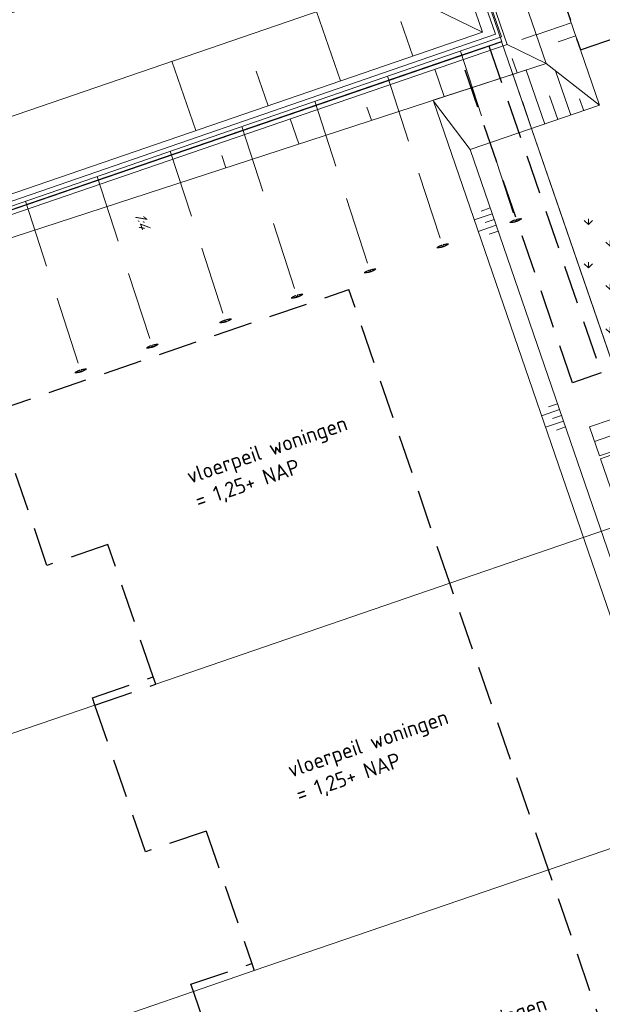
# Model space of a CAD drawing. Header units: metres. Extents: x 264570 to 266133, y 576109 to 577454.
# Tile 72 of 128: x 265407 to 265426, y 576834 to 576866. Entities that reach past the tile are written whole.
import ezdxf

# ---------------------------------------------------------------- set-up
doc = ezdxf.new("R2010")
doc.units = ezdxf.units.M
for name, pattern in [('B-WE-RI-HWA_HUISAANSLUITING_PVC_125-G', [10, 3.25, -0.75, 1.25, -0.75, 1.25, -0.75, 1.25, -0.75]), ('DASHED', [19.05, 12.7, -6.35]), ('XX-HIDDEN2', [3.335, 2.225, -1.11])]:
    doc.linetypes.add(name, pattern=pattern)
for name, color, linetype, lineweight in [('B-WE-GK-BESCHOEIING-TYPE_1-G', 252, 'B-WE-GK-BESCHOEIING_TYPE_1-G', 15), ('B-WE-GR-GRAS_BERMKRUIDENMENGSEL-A', 252, 'Continuous', 18), ('B-WE-GW-TALUDARCERING_KORT-G', 252, 'Continuous', 15), ('B-WE-GW-TALUDARCERING_LANG-G', 252, 'Continuous', 15), ('B-WE-KG-GRENS_KADASTRAAL-G', 252, 'KG-KADASTRAAL', 18), ('B-WE-OG-TOPOGRAFIE-G', 252, 'Continuous', 15), ('B-WE-RI-DRAINAGE_AFDEKKAP-G', 252, 'Continuous', 18), ('B-WE-RI-HWA_HUISAANSLUITING_PVC_125-G', 252, 'B-WE-RI-HWA_HUISAANSLUITING_PVC_125-G', 18), ('B-XX-AL-HOOGTELABEL-T18', 252, 'Continuous', 18), ('B-XX-AL-T25', 252, 'Continuous', 9), ('B-XX-GC-VERANKERING_ANKERSTANG-G', 252, 'XX-HIDDEN2', 18), ('B-XX-GK-BESCHOEIING_KUNSTSTOF-G', 252, 'GK-BESCHOEIING', 18), ('T-WE-GR-TOEKOMSTIG-G', 3, 'DASHED', 25)]:
    doc.layers.add(name, color=color, linetype=linetype, lineweight=lineweight)
doc.styles.add('NLCS-ISO-ANNOTATIVE-T18', font='NLCS-ISO.ttf', dxfattribs={"oblique": 30, "height": 1.8})
doc.styles.add('NLCS-ISO-ANNOTATIVE-T25', font='NLCS-ISO.ttf', dxfattribs={"height": 2.5})
doc.styles.get("Standard").update_dxf_attribs({"font": 'arial.ttf'})
doc.linetypes.add('B-WE-GK-BESCHOEIING_TYPE_1-G', pattern='A,7.5,[151,NLCS.shx,S=2,R=0,X=-0.25,Y=0.6],2.5', length=10)
doc.linetypes.add('GK-BESCHOEIING', pattern='A,30,-5,[1,NLCS.SHX,S=1,R=0,X=0,Y=0],-5', length=40)
doc.linetypes.add('KG-KADASTRAAL', pattern='A,5.5,-2,["K",Standard,S=1.8,R=0,X=0,Y=-0.9],-2,5.5,-2,[5,NLCS.shx,S=0.75,R=0,X=0,Y=0],-2', length=19)

msp = doc.modelspace()

# ---------------------------------------------------------------- hatches: boundary and pattern name
at = {"layer": 'B-WE-GR-GRAS_BERMKRUIDENMENGSEL-A'}
h = msp.add_hatch(dxfattribs=at)
h.set_pattern_fill('AGR-KRUIDEN', color=256, scale=0.5, pattern_type=2)
h.set_pattern_definition([(90, (214669.0599, 555914.2474), (-0.707106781, 0.707106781), [0.1875, -1.226713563]), (45, (214669.0599, 555914.2474), (-0.707106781, 0.707106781), [0.1875, -0.8125]), (135, (214669.0599, 555914.2474), (-0.707106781, -0.707106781), [0.1875, -0.8125])])
h.paths.add_polyline_path([(265431.172, 576856.604), (265429.629, 576861.099), (265425.089, 576859.54), (265426.633, 576855.046)])

# ---------------------------------------------------------------- linework, layer by layer
at = {"layer": 'B-WE-GK-BESCHOEIING-TYPE_1-G', "ltscale": 0.6}
msp.add_lwpolyline([(265419.509, 576721.797), (265438.937, 576726.851), (265421, 576779.083), (265449.373, 576788.827), (265446.45, 576797.339), (265418.077, 576787.595), (265394.691, 576855.691), (265423.065, 576865.435), (265420.141, 576873.947), (265391.768, 576864.203), (265374.878, 576913.384), (265407.171, 576924.492)], dxfattribs=at)
at = {"layer": 'B-WE-GW-TALUDARCERING_KORT-G', "flags": 128}
for points in [[(265425.48, 576865.631), (265424.909, 576865.435)], [(265424.89, 576862.89), (265424.622, 576863.671)], [(265425.741, 576863.183), (265425.607, 576863.573)], [(265424.039, 576862.598), (265423.737, 576863.478)], [(265422.688, 576860.004), (265422.395, 576859.903)], [(265422.818, 576859.625), (265422.525, 576859.525)], [(265422.948, 576859.247), (265422.655, 576859.146)], [(265424.887, 576853.602), (265424.594, 576853.502)], [(265425.017, 576853.224), (265424.723, 576853.123)], [(265425.147, 576852.846), (265424.853, 576852.745)]]:
    msp.add_lwpolyline(points, dxfattribs=at)
at = {"layer": 'B-WE-GW-TALUDARCERING_LANG-G', "flags": 128}
for points in [[(265417.795, 576864.154), (265417.015, 576866.424)], [(265420.159, 576864.966), (265419.77, 576866.101)], [(265425.334, 576866.056), (265424.191, 576865.664)], [(265424.188, 576865.673), (265423.715, 576865.511)], [(265423.562, 576864.418), (265423.4, 576864.89)], [(265413.066, 576862.53), (265412.287, 576864.8)], [(265421.185, 576863.643), (265420.876, 576864.542)], [(265415.43, 576863.342), (265415.041, 576864.477)], [(265424.465, 576862.744), (265423.86, 576864.503)], [(265425.316, 576863.036), (265424.817, 576864.49)], [(265418.807, 576862.869), (265418.66, 576863.299)], [(265416.43, 576862.094), (265416.147, 576862.917)], [(265414.053, 576861.319), (265413.918, 576861.713)], [(265422.753, 576859.815), (265422.167, 576859.613)], [(265422.883, 576859.436), (265422.297, 576859.235)], [(265424.952, 576853.413), (265424.365, 576853.212)], [(265425.082, 576853.035), (265424.495, 576852.834)]]:
    msp.add_lwpolyline(points, dxfattribs=at)
at = {"layer": 'B-WE-KG-GRENS_KADASTRAAL-G', "ltscale": 0.5}
for p, q in [((265422.643, 576865.306), (265421.705, 576864.984)), ((265423.06, 576865.449), (265422.643, 576865.306)), ((265423.06, 576865.449), (265426.731, 576854.758)), ((265421.705, 576864.984), (265394.686, 576855.705)), ((265421.37, 576847.74), (265426.962, 576849.661)), ((265411.761, 576844.44), (265421.37, 576847.74)), ((265399.948, 576840.384), (265409.775, 576843.758)), ((265430.178, 576840.298), (265424.586, 576838.377)), ((265424.586, 576838.377), (265414.976, 576835.077)), ((265414.976, 576835.077), (265412.99, 576834.395)), ((265412.99, 576834.395), (265403.164, 576831.02))]:
    msp.add_line(p, q, dxfattribs=at)
at = {"layer": 'B-WE-OG-TOPOGRAFIE-G'}
for points in [[(265418.574, 576724.551), (265435.178, 576728.869), (265417.315, 576780.884), (265445.689, 576790.628), (265444.649, 576793.654), (265416.276, 576783.91), (265391.006, 576857.492), (265419.38, 576867.236), (265418.341, 576870.263), (265389.967, 576860.519), (265371.194, 576915.184), (265406.228, 576927.234)], [(265419.383, 576722.281), (265438.289, 576727.199), (265420.365, 576779.393), (265448.738, 576789.137), (265446.14, 576796.704), (265417.766, 576786.96), (265394.056, 576856.002), (265422.429, 576865.746), (265419.831, 576873.312), (265391.457, 576863.568), (265374.243, 576913.694), (265407.009, 576924.965)], [(265407.217, 576924.359), (265375.056, 576913.297), (265391.855, 576864.381), (265420.228, 576874.125), (265423.242, 576865.348), (265394.869, 576855.604), (265418.164, 576787.773), (265446.537, 576797.517), (265449.551, 576788.74), (265421.178, 576778.996), (265439.119, 576726.753), (265419.554, 576721.664)], [(265407.379, 576923.887), (265375.691, 576912.987), (265392.476, 576865.652), (265420.849, 576875.396), (265424.513, 576864.727), (265395.526, 576855.283), (265418.785, 576789.043), (265447.158, 576798.787), (265450.822, 576788.119), (265421.834, 576778.675), (265439.719, 576726.431), (265418.565, 576719.133)], [(265419.38, 576867.236), (265422.429, 576865.746)], [(265423.242, 576865.348), (265424.513, 576864.727)]]:
    msp.add_lwpolyline(points, dxfattribs=at)
at = {"layer": 'B-WE-OG-TOPOGRAFIE-G', "flags": 128}
for points in [[(265407.582, 576923.297), (265401.652, 576921.261), (265417.162, 576876.096), (265421.387, 576877.547), (265426.259, 576863.36), (265422.034, 576861.909)], [(265453.617, 576779.98), (265451.051, 576787.452), (265447.158, 576798.787), (265443.488, 576797.527), (265420.823, 576863.525), (265424.513, 576864.727), (265420.849, 576875.396), (265419.904, 576875.071), (265417.18, 576874.136)], [(265424.513, 576864.727), (265426.259, 576863.36)], [(265424.039, 576862.598), (265423.429, 576864.374)], [(265420.834, 576863.494), (265422.034, 576861.909)], [(265426.633, 576855.046), (265425.089, 576859.54), (265424.039, 576862.598)], [(265422.034, 576861.909), (265443.471, 576799.488), (265448.313, 576801.151), (265453.185, 576786.964), (265448.929, 576785.502), (265467.579, 576731.195), (265442.962, 576724.797)]]:
    msp.add_lwpolyline(points, dxfattribs=at)
at = {"layer": 'B-WE-RI-DRAINAGE_AFDEKKAP-G', "flags": 128}
for points in [[(265426.638, 576853.092), (265425.929, 576852.848), (265426.254, 576851.902), (265426.963, 576852.146)], [(265426.996, 576852.051), (265426.287, 576851.808), (265426.611, 576850.862), (265427.321, 576851.106)]]:
    msp.add_lwpolyline(points, dxfattribs=at)
at = {"layer": 'B-WE-RI-HWA_HUISAANSLUITING_PVC_125-G', "flags": 128}
msp.add_lwpolyline([(265426.091, 576852.375), (265433.661, 576854.976)], dxfattribs=at)
at = {"layer": 'B-XX-GC-VERANKERING_ANKERSTANG-G'}
for p, q in [((265421.713, 576865.131), (265423.569, 576859.425)), ((265419.328, 576864.307), (265421.184, 576858.601)), ((265416.96, 576863.489), (265418.816, 576857.783)), ((265414.57, 576862.663), (265416.427, 576856.957)), ((265412.236, 576861.856), (265414.092, 576856.151)), ((265407.505, 576860.222), (265409.362, 576854.516))]:
    msp.add_line(p, q, dxfattribs=at)
for centre, radius, start, end in [((265424.287, 576857.716), 2.057, 112.7249, 117.9204), ((265423.331, 576860.18), 0.647, 269.3828, 287.0328), ((265423.331, 576860.173), 0.647, 269.5714, 287.5878), ((265423.595, 576859.637), 0.106, 205.8772, 229.9421), ((265423.995, 576857.621), 2.057, 98.1385, 103.334), ((265423.322, 576860.17), 0.647, 288.4711, 306.4875), ((265423.424, 576859.581), 0.106, 346.1168, 10.1816), ((265423.318, 576860.176), 0.647, 289.0261, 306.6761), ((265421.902, 576856.892), 2.057, 112.7249, 117.9204), ((265421.21, 576858.813), 0.106, 205.8772, 229.9421), ((265421.61, 576856.797), 2.057, 98.1385, 103.334), ((265420.936, 576859.346), 0.647, 288.4711, 306.4875), ((265421.039, 576858.757), 0.106, 346.1168, 10.1816), ((265420.932, 576859.352), 0.647, 289.0261, 306.6761), ((265420.945, 576859.356), 0.647, 269.3828, 287.0328), ((265420.946, 576859.349), 0.647, 269.5714, 287.5878), ((265419.534, 576856.074), 2.057, 112.7249, 117.9204), ((265418.578, 576858.538), 0.647, 269.3828, 287.0328), ((265418.578, 576858.531), 0.647, 269.5714, 287.5878), ((265418.842, 576857.995), 0.106, 205.8772, 229.9421), ((265419.243, 576855.979), 2.057, 98.1385, 103.334), ((265418.569, 576858.528), 0.647, 288.4711, 306.4875), ((265418.671, 576857.939), 0.106, 346.1168, 10.1816), ((265418.565, 576858.534), 0.647, 289.0261, 306.6761), ((265417.144, 576855.248), 2.057, 112.7249, 117.9204), ((265416.853, 576855.153), 2.057, 98.1385, 103.334), ((265416.179, 576857.702), 0.647, 288.4711, 306.4875), ((265416.175, 576857.708), 0.647, 289.0261, 306.6761), ((265416.188, 576857.712), 0.647, 269.3828, 287.0328), ((265416.188, 576857.705), 0.647, 269.5714, 287.5878), ((265416.452, 576857.169), 0.106, 205.8772, 229.9421), ((265416.281, 576857.113), 0.106, 346.1168, 10.1816), ((265414.81, 576854.441), 2.057, 112.7249, 117.9204), ((265413.854, 576856.906), 0.647, 269.3828, 287.0328), ((265413.854, 576856.898), 0.647, 269.5714, 287.5878), ((265414.118, 576856.362), 0.106, 205.8772, 229.9421), ((265414.518, 576854.346), 2.057, 98.1385, 103.334), ((265413.845, 576856.895), 0.647, 288.4711, 306.4875), ((265413.947, 576856.307), 0.106, 346.1168, 10.1816), ((265413.841, 576856.902), 0.647, 289.0261, 306.6761), ((265412.125, 576853.519), 2.057, 98.1385, 103.334), ((265411.452, 576856.068), 0.647, 288.4711, 306.4875), ((265411.448, 576856.075), 0.647, 289.0261, 306.6761), ((265412.417, 576853.614), 2.057, 112.7249, 117.9204), ((265411.461, 576856.079), 0.647, 269.3828, 287.0328), ((265411.461, 576856.071), 0.647, 269.5714, 287.5878), ((265411.725, 576855.535), 0.106, 205.8772, 229.9421), ((265411.554, 576855.48), 0.106, 346.1168, 10.1816), ((265410.079, 576852.807), 2.057, 112.7249, 117.9204), ((265409.123, 576855.271), 0.647, 269.3828, 287.0328), ((265409.124, 576855.264), 0.647, 269.5714, 287.5878), ((265409.387, 576854.728), 0.106, 205.8772, 229.9421), ((265409.788, 576852.712), 2.057, 98.1385, 103.334), ((265409.114, 576855.261), 0.647, 288.4711, 306.4875), ((265409.216, 576854.672), 0.106, 346.1168, 10.1816), ((265409.11, 576855.267), 0.647, 289.0261, 306.6761)]:
    msp.add_arc(centre, radius, start, end, dxfattribs=at)
at = {"layer": 'T-WE-GR-TOEKOMSTIG-G', "ltscale": 0.1}
for p, q in [((265422.643, 576865.306), (265426.314, 576854.615)), ((265425.377, 576854.293), (265421.705, 576864.984)), ((265406.478, 576853.358), (265418.073, 576857.34)), ((265421.37, 576847.74), (265418.073, 576857.34)), ((265426.314, 576854.615), (265425.377, 576854.293)), ((265408.208, 576848.322), (265406.478, 576853.358)), ((265410.194, 576849.004), (265408.208, 576848.322)), ((265411.68, 576844.677), (265410.194, 576849.004)), ((265424.586, 576838.377), (265421.37, 576847.74)), ((265409.693, 576843.995), (265411.68, 576844.677)), ((265411.761, 576844.44), (265411.68, 576844.677)), ((265409.775, 576843.758), (265411.761, 576844.44)), ((265409.775, 576843.758), (265409.693, 576843.995)), ((265411.423, 576838.958), (265409.775, 576843.758)), ((265413.409, 576839.641), (265411.423, 576838.958)), ((265413.409, 576839.641), (265414.895, 576835.314)), ((265427.801, 576829.014), (265424.586, 576838.377)), ((265412.909, 576834.631), (265414.895, 576835.314)), ((265414.895, 576835.314), (265414.976, 576835.077)), ((265412.99, 576834.395), (265412.909, 576834.631)), ((265414.639, 576829.595), (265412.99, 576834.395))]:
    msp.add_line(p, q, dxfattribs=at)
at = {"layer": 'T-WE-GR-TOEKOMSTIG-G', "ltscale": 0.1, "flags": 128}
msp.add_lwpolyline([(265425.638, 576865.171), (265427.955, 576865.967), (265425.902, 576871.944), (265423.585, 576871.148)], close=True, dxfattribs=at)

# ---------------------------------------------------------------- next in the draw order: texts
at = {"layer": 'B-XX-AL-HOOGTELABEL-T18', "insert": (265411.386, 576859.923), "char_height": 0.36, "width": 0.36, "attachment_point": 1, "rotation": 290.3055, "style": 'NLCS-ISO-ANNOTATIVE-T18', "bg_fill": 3, "box_fill_scale": 1.1, "bg_fill_color": 256, "bg_fill_transparency": 0}
msp.add_mtext('1:4', dxfattribs=at)
at = {"layer": 'B-XX-AL-T25', "char_height": 0.5, "attachment_point": 1, "rotation": 18.9534, "style": 'NLCS-ISO-ANNOTATIVE-T25', "bg_fill": 3, "box_fill_scale": 1.15, "bg_fill_color": 256, "bg_fill_transparency": 0}
for insert in [(265412.716, 576851.452), (265416.013, 576841.853), (265419.229, 576832.489)]:
    msp.add_mtext_dynamic_manual_height_columns('\\pxt6;vloerpeil woningen\\P\\pt11;= 1,25+ NAP', width=5.85002, gutter_width=9, heights=[0], dxfattribs=dict(at, insert=insert))

# ---------------------------------------------------------------- next in the draw order: linework, layer by layer
at = {"layer": 'B-WE-GK-BESCHOEIING-TYPE_1-G', "ltscale": 0.6}
msp.add_lwpolyline([(265402.215, 576867.386), (265420.131, 576873.53), (265422.859, 576865.686), (265404.938, 576859.493)], dxfattribs=at)
at = {"layer": 'B-XX-GC-VERANKERING_ANKERSTANG-G'}
msp.add_line((265409.843, 576861.029), (265411.699, 576855.324), dxfattribs=at)
at = {"layer": 'B-XX-GK-BESCHOEIING_KUNSTSTOF-G', "linetype": 'Continuous'}
msp.add_lwpolyline([(265402.167, 576867.528), (265420.223, 576873.721), (265423.051, 576865.593), (265404.987, 576859.352)], dxfattribs=at)

doc.saveas('drawing.dxf')
